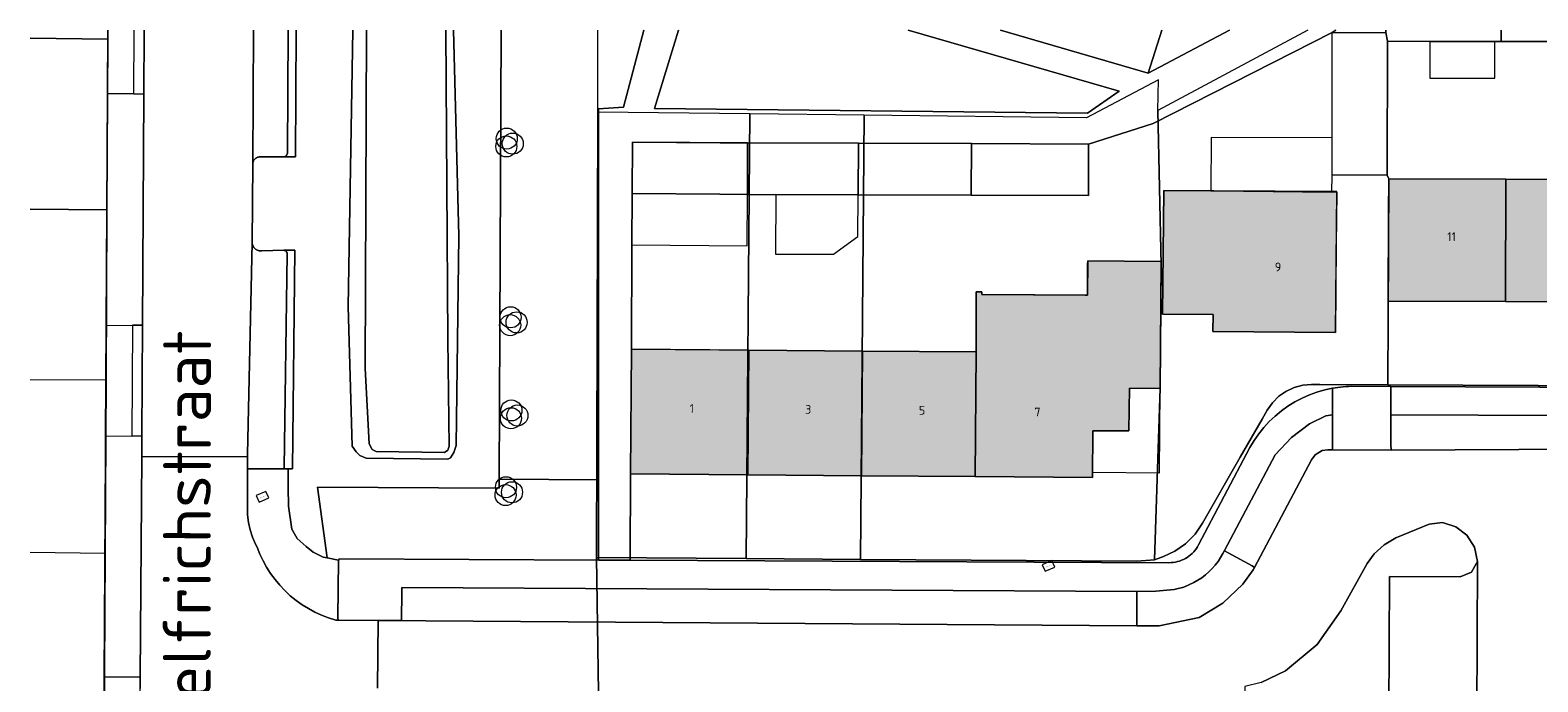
# Model space of a CAD drawing. Header units: millimetres. Extents: x -187868 to 301860, y -188076 to 283730.
# Tile 11 of 17: x -95607 to -9655, y 134784 to 171908. Entities that reach past the tile are written whole.
import ezdxf

# ---------------------------------------------------------------- set-up
doc = ezdxf.new("R2010")
doc.units = ezdxf.units.MM
doc.linetypes.add('IMPORT-HIDDEN2', pattern=[0])
for name, color, linetype, lineweight in [('ADRES_HUISNUMMER', 7, 'Continuous', 13), ('ADRES_STRAATNAAM', 7, 'Continuous', 13), ('BEGROEIDTERREINDEEL', 7, 'IMPORT-HIDDEN2', 13), ('GEBOUWINSTALLATIE', 7, 'Continuous', 13), ('ONBEGROEIDTERREINDEEL', 7, 'IMPORT-HIDDEN2', 13), ('ONDERSTEUNENDWATERDEEL', 7, 'Continuous', 13), ('PERCEEL', 7, 'Continuous', 13), ('VEGETATIEOBJECT', 7, 'Continuous', 13), ('WATERDEEL', 7, 'Continuous', 13)]:
    doc.layers.add(name, color=color, linetype=linetype, lineweight=lineweight)
for name, color, linetype, lineweight, true_color in [('BORD', 9, 'Continuous', 13, 0x808080), ('kaart_84590_405118_500_dwg', 7, 'Continuous', 13, 0xc0c0c0), ('PAND', 7, 'Continuous', 13, 0xc0c0c0), ('WEGDEEL', 9, 'Continuous', 13, 0x808080)]:
    doc.layers.add(name, color=color, linetype=linetype, lineweight=lineweight, true_color=true_color)
doc.styles.add('ISOCPEUR', font='isocpeur.ttf', dxfattribs={"height": 35})
doc.styles.add('ISOCPEUR_3', font='isocpeur.ttf', dxfattribs={"height": 2730.983338})
doc.styles.add('ISOCPEUR_6', font='isocpeur.ttf', dxfattribs={"height": 500})

# ---------------------------------------------------------------- blocks, each defined once
blk = doc.blocks.new('kaart_84590_405118_500_dwg_straatnaambord-2298156-10 situatie _plotview_')
at = {"layer": 'BORD', "flags": 128}
blk.add_lwpolyline([(-300, -200), (300, -200), (300, 200), (-300, 200)], close=True, dxfattribs=at)
blk = doc.blocks.new('kaart_84590_405118_500_dwg_VEGETATIEOBJECT-2298152-10 situatie _plotview_')
at = {"layer": 'VEGETATIEOBJECT'}
for centre in [(-200, -200), (0, 200), (200, -200)]:
    blk.add_circle(centre, 600, dxfattribs=at)
blk = doc.blocks.new('kaart_84590_405118_500_dwg_straatnaambord-V17-10 situatie _plotview_')
at = {"layer": 'BORD', "flags": 128}
blk.add_lwpolyline([(-300, -200), (300, -200), (300, 200), (-300, 200)], close=True, dxfattribs=at)
at = {"layer": 'BORD', "insert": (0, 12), "char_height": 35, "width": 405.76, "attachment_point": 2, "line_spacing_factor": 1.149209, "style": 'ISOCPEUR'}
blk.add_mtext('Straatnaambord', dxfattribs=at)
blk = doc.blocks.new('kaart_84590_405118_500_dwg_verkeersbord-V16-10 situatie _plotview_')
at = {"layer": 'BORD', "flags": 128}
blk.add_lwpolyline([(-300, -200), (300, -200), (300, 200), (-300, 200)], close=True, dxfattribs=at)
at = {"layer": 'BORD', "insert": (0, 12), "char_height": 35, "width": 347.2, "attachment_point": 2, "line_spacing_factor": 1.149209, "style": 'ISOCPEUR'}
blk.add_mtext('Verkeersbord', dxfattribs=at)
blk = doc.blocks.new('kaart_84590_405118_500_dwg-1799703-10 situatie _plotview_')
at = {"layer": 'PAND'}
h = blk.add_hatch(color=256, dxfattribs=at)
h.paths.add_polyline_path([(-57205, 145537), (-56123, 147978), (-54240, 147143), (-53250, 149376), (-51640, 148662), (-48715, 155271), (-52545, 156970), (-53340, 155178), (-58848, 157621), (-58791, 157749), (-59075, 157873), (-60440, 154737), (-78408, 162703), (-81286, 156211), (-63317, 148246)])
h.paths.add_polyline_path([(-41207, 147605), (-37946, 154942), (-44356, 157758), (-46969, 158919), (-49837, 152490), (-47205, 151325), (-47597, 150444)])
h.paths.add_polyline_path([(-13616, 137482), (-10820, 143860), (-34941, 154428), (-37735, 148056), (-19737, 140166)])
at = {"layer": 'BEGROEIDTERREINDEEL', "linetype": 'Continuous'}
for p, q in [((-68723, 178311), (-71754, 174754)), ((-43437, 167346), (-45129, 165403)), ((-45129, 165403), (-39903, 165813))]:
    blk.add_line(p, q, dxfattribs=at)
at = {"layer": 'BEGROEIDTERREINDEEL', "linetype": 'Continuous', "flags": 128}
for points in [[(-88723, 186983), (-91622, 180376), (-92178, 180623), (-93451, 181162), (-93476, 181175), (-93502, 181186), (-93529, 181195), (-93556, 181202), (-93584, 181207), (-93612, 181211), (-93640, 181212), (-93669, 181211), (-93697, 181209), (-93725, 181204), (-93752, 181198), (-93779, 181190), (-93805, 181180), (-93831, 181168), (-93856, 181154), (-93879, 181139), (-93902, 181122), (-93923, 181103), (-93943, 181083), (-93962, 181062), (-93979, 181039), (-93994, 181016), (-94008, 180991), (-95836, 176868), (-95845, 176839), (-95853, 176810), (-95859, 176781), (-95863, 176751), (-95866, 176721), (-95866, 176690), (-95865, 176660), (-95861, 176630), (-95856, 176600), (-95850, 176571), (-95841, 176542), (-95830, 176512), (-95817, 176482), (-95802, 176454), (-95785, 176426), (-95766, 176400), (-95746, 176375), (-95724, 176351), (-95701, 176329), (-95676, 176308), (-95650, 176289), (-95623, 176272), (-95595, 176256), (-95566, 176243), (-95536, 176231), (-95505, 176221), (-94346, 175751), (-93764, 175518), (-98844, 164144), (-99082, 164240), (-99489, 163280), (-99909, 162287), (-100252, 161004), (-100181, 160393), (-99893, 159776), (-99656, 159301), (-99254, 158829), (-99050, 158687), (-97958, 162608), (-88479, 158446), (-88278, 158904), (-77997, 182332)], [(-80492, 183414), (-84869, 172544), (-89759, 161640), (-90049, 161327), (-90334, 161125), (-90505, 161128), (-94754, 163030), (-95026, 163302), (-95137, 163579), (-95222, 163969), (-92252, 171358), (-85751, 185695)], [(-77997, 182332), (-88278, 158904), (-83085, 156625), (-74693, 176007), (-73338, 175525), (-70524, 179091)], [(-71754, 174754), (-49209, 164697), (-47060, 165127), (-56698, 173096)]]:
    blk.add_lwpolyline(points, dxfattribs=at)
for points in [[(-88278, 158904), (-88479, 158446), (-97958, 162608), (-99050, 158687), (-98517, 158317), (-98429, 158369), (-84900, 152426), (-84873, 152495), (-83085, 156625)], [(-57461, 138582), (-57612, 138237), (-58173, 136973), (-58245, 136787), (-57080, 136282), (-54800, 135813), (-53233, 136013), (-51764, 136551), (-50896, 137067), (-50769, 137169), (-50858, 137300), (-51809, 138526), (-51956, 138715), (-51963, 138724), (-52110, 138607), (-52321, 138450), (-52541, 138306), (-52770, 138178), (-53008, 138065), (-53252, 137967), (-53502, 137886), (-53757, 137822), (-54016, 137774), (-54277, 137744), (-54903, 137741), (-55471, 137824), (-56466, 138170)], [(-53971, 131158), (-54556, 129836), (-47024, 126529), (-43915, 133634), (-40214, 132012), (-39520, 131991), (-39210, 132225), (-38965, 132410), (-38805, 133241), (-38932, 134028), (-39325, 134714), (-39911, 135244), (-40654, 135459), (-42694, 135509), (-43475, 135407), (-44199, 135151), (-44791, 134807), (-47240, 132930), (-49231, 131712), (-51483, 131056), (-53033, 130995)]]:
    blk.add_lwpolyline(points, close=True, dxfattribs=at)
at = {"layer": 'GEBOUWINSTALLATIE', "flags": 128}
for points in [[(-70018, 165471), (-68836, 168164), (-70277, 168794), (-74847, 170824), (-76024, 168140)], [(-67355, 167516), (-68716, 164406), (-65694, 163083), (-64010, 163459), (-63047, 165631)], [(-38208, 155027), (-37822, 155913), (-36974, 157859), (-43301, 160615), (-44514, 157828), (-44356, 157758), (-44349, 157755)], [(-29668, 160681), (-30503, 158764), (-27109, 157285), (-26273, 159202), (-26471, 159288)], [(-53591, 144262), (-51640, 148662), (-53250, 149376), (-54240, 147143), (-56123, 147978), (-57084, 145811)]]:
    blk.add_lwpolyline(points, close=True, dxfattribs=at)
at = {"layer": 'ONBEGROEIDTERREINDEEL', "linetype": 'Continuous', "flags": 128}
for points in [[(-126840, 137180), (-123101, 135522), (-122691, 136453), (-122636, 136577), (-121314, 139582), (-121077, 140121), (-120649, 141091), (-118403, 146193), (-115599, 152561), (-115385, 153048), (-113417, 157518), (-108343, 169043), (-107893, 170064), (-105345, 175851), (-100022, 187940), (-98564, 191251)], [(-25675, 142769), (-31613, 145372), (-37735, 148056), (-35727, 152634), (-34941, 154428), (-28819, 151746), (-22880, 149144)], [(-20131, 156527), (-25945, 159059), (-26471, 159288), (-29668, 160681), (-31891, 161649), (-34937, 154657), (-37822, 155913), (-34576, 163365), (-46010, 162659), (-49850, 163058), (-51025, 160372), (-57147, 163050), (-63047, 165631), (-68836, 168164), (-70277, 168794), (-74847, 170824), (-76024, 168140), (-78408, 162703), (-73847, 160682), (-72296, 159994), (-66368, 157366), (-60440, 154737), (-59075, 157873), (-58791, 157749), (-58848, 157621), (-53456, 155230), (-53340, 155178), (-52629, 156781), (-52545, 156970), (-48715, 155271), (-48798, 155083), (-49617, 153234), (-51640, 148662), (-53250, 149376), (-54240, 147143), (-56123, 147978), (-57205, 145537), (-63317, 148246), (-69245, 150874), (-75174, 153502), (-81286, 156211), (-83235, 151775), (-83264, 151707), (-55135, 139352), (-55022, 139307), (-54906, 139268), (-54788, 139238), (-54668, 139215), (-54547, 139200), (-54425, 139192), (-54304, 139193), (-54182, 139201), (-54061, 139217), (-53941, 139241), (-53823, 139272), (-53708, 139311), (-53595, 139357), (-53485, 139410), (-53379, 139471), (-53277, 139538), (-53180, 139611), (-48288, 143544), (-47913, 143811), (-47520, 144052), (-47112, 144266), (-46690, 144451), (-46257, 144608), (-45814, 144735), (-45364, 144832), (-44908, 144898), (-44448, 144932), (-43988, 144936), (-43528, 144908), (-43071, 144850), (-42619, 144760), (-42470, 144723), (-42321, 144683), (-42173, 144640), (-42027, 144593), (-41881, 144543), (-41737, 144490), (-41594, 144433), (-39538, 143531), (-16188, 133286)], [(-51872, 171003), (-45129, 165403), (-43437, 167346)], [(-34335, 163399), (-34576, 163365), (-31779, 162146), (-31726, 162268)]]:
    blk.add_lwpolyline(points, dxfattribs=at)
blk.add_lwpolyline([(-37959, 154916), (-39177, 152174), (-41207, 147605), (-47597, 150444), (-47205, 151325), (-49837, 152490), (-46969, 158919), (-44356, 157758), (-44349, 157755)], close=True, dxfattribs=at)
at = {"layer": 'ONDERSTEUNENDWATERDEEL', "flags": 128}
for points in [[(-85751, 185695), (-92252, 171358), (-95222, 163969), (-95137, 163579), (-95026, 163302), (-94754, 163030), (-90505, 161128), (-90334, 161125), (-90049, 161327), (-89759, 161640), (-84869, 172544), (-80492, 183414)], [(-80884, 183584), (-87793, 167375), (-90136, 161770), (-90310, 161582), (-90520, 161544), (-94073, 163150), (-94251, 163334), (-94275, 163706), (-92758, 167749), (-85040, 185386)]]:
    blk.add_lwpolyline(points, dxfattribs=at)
at = {"layer": 'PAND'}
for p, q in [((-31726, 162268), (-31779, 162146)), ((-25688, 159649), (-25945, 159059))]:
    blk.add_line(p, q, dxfattribs=at)
at = {"layer": 'PAND', "flags": 128}
for points in [[(-70277, 168794), (-68836, 168164), (-67658, 170849), (-73656, 173504), (-74847, 170824)], [(-68836, 168164), (-63047, 165631), (-61869, 168316), (-67658, 170849)], [(-63047, 165631), (-57147, 163050), (-55969, 165735), (-61869, 168316)], [(-57147, 163050), (-51025, 160372), (-49850, 163058), (-55969, 165735)], [(-81286, 156211), (-75174, 153502), (-72296, 159994), (-78408, 162703)], [(-66368, 157366), (-72296, 159994), (-75174, 153502), (-69245, 150874)], [(-37946, 154942), (-44356, 157758), (-46969, 158919), (-49837, 152490), (-47205, 151325), (-47597, 150444), (-41207, 147605)], [(-63317, 148246), (-60440, 154737), (-66368, 157366), (-69245, 150874)], [(-59075, 157873), (-60440, 154737), (-63317, 148246), (-57205, 145537), (-56123, 147978), (-54240, 147143), (-53250, 149376), (-51640, 148662), (-48715, 155271), (-52545, 156970), (-53340, 155178), (-58848, 157621), (-58791, 157749)], [(-35727, 152634), (-37735, 148056), (-31613, 145372), (-28819, 151746), (-34941, 154428)], [(-31613, 145372), (-25675, 142769), (-22880, 149144), (-28819, 151746)]]:
    blk.add_lwpolyline(points, close=True, dxfattribs=at)
for points in [[(-31779, 162146), (-31891, 161649), (-34937, 154657), (-37822, 155913), (-34576, 163365), (-31779, 162146), (-31891, 161649), (-29668, 160681), (-26471, 159288), (-25945, 159059), (-25688, 159649)], [(-25945, 159059), (-20131, 156527), (-19870, 157126)]]:
    blk.add_lwpolyline(points, dxfattribs=at)
at = {"layer": 'PERCEEL'}
for p, q in [((-102808, 192600), (-98770, 190774)), ((-98770, 190774), (-98561, 191249)), ((-74792, 175844), (-72937, 180138)), ((-35805, 164036), (-45467, 163241))]:
    blk.add_line(p, q, dxfattribs=at)
at = {"layer": 'PERCEEL', "flags": 128}
for points in [[(-106687, 183654), (-102685, 181879), (-98770, 190774), (-102808, 192600)], [(-98561, 191249), (-98770, 190774), (-102685, 181879), (-106583, 173021), (-110570, 163961), (-114606, 154792)], [(-88911, 143114), (-84959, 152603), (-74792, 175844)], [(-110543, 174762), (-106583, 173021), (-102685, 181879), (-106687, 183654)], [(-45467, 163241), (-44734, 164834), (-49358, 164480), (-60932, 169651), (-66886, 172311), (-74792, 175844), (-72937, 180138)], [(-110543, 174762), (-106583, 173021), (-110570, 163961), (-114470, 165706)], [(-118454, 156518), (-114606, 154792), (-110570, 163961), (-114470, 165706)], [(-35805, 164036), (-45467, 163241), (-48797, 155082), (-51637, 148664), (-55833, 139833), (-55441, 139800), (-55287, 139794), (-54574, 139815), (-53844, 139963), (-53121, 140252), (-52486, 140653), (-49013, 143242), (-47008, 144732), (-46535, 145097), (-46097, 145367), (-45615, 145556), (-45132, 145654), (-44622, 145668), (-44118, 145592), (-43638, 145431), (-43213, 145247), (-39651, 143691), (-34941, 154428), (-34937, 154657), (-31891, 161649), (-31779, 162146), (-31726, 162268)], [(-31726, 162268), (-31779, 162146), (-31891, 161649), (-34937, 154657), (-34941, 154428), (-39651, 143691), (-12207, 131634), (-7760, 129677)], [(-12207, 131634), (-39651, 143691), (-43213, 145247), (-43638, 145431), (-44118, 145592), (-44622, 145668), (-45132, 145654), (-45615, 145556), (-46097, 145367), (-46535, 145097), (-47008, 144732), (-49013, 143242), (-52486, 140653), (-53121, 140252), (-53844, 139963), (-54574, 139815), (-55287, 139794), (-55441, 139800), (-55833, 139833), (-56777, 140154), (-71188, 146519), (-77152, 149154), (-84959, 152603), (-88911, 143114)]]:
    blk.add_lwpolyline(points, dxfattribs=at)
for points in [[(-84959, 152603), (-77152, 149154), (-66886, 172311), (-74792, 175844)], [(-66886, 172311), (-77152, 149154), (-71188, 146519), (-60932, 169651)], [(-56777, 140154), (-55833, 139833), (-51637, 148664), (-48797, 155082), (-45467, 163241), (-44734, 164834), (-49358, 164480), (-60932, 169651), (-71188, 146519)]]:
    blk.add_lwpolyline(points, close=True, dxfattribs=at)
at = {"layer": 'WATERDEEL', "flags": 128}
blk.add_lwpolyline([(-85040, 185386), (-92758, 167749), (-94275, 163706), (-94251, 163334), (-94073, 163150), (-90520, 161544), (-90310, 161582), (-90136, 161770), (-87793, 167375), (-80884, 183584)], dxfattribs=at)
at = {"layer": 'WEGDEEL'}
for p, q in [((-97207, 190662), (-98663, 187337)), ((-56698, 173096), (-47060, 165127))]:
    blk.add_line(p, q, dxfattribs=at)
at = {"layer": 'WEGDEEL', "flags": 128}
for points in [[(-98663, 187337), (-100022, 187940), (-98564, 191251)], [(-96670, 190429), (-98139, 187089), (-103440, 175050), (-105987, 169275), (-106392, 168342), (-106451, 168208), (-106426, 168196), (-100928, 165775), (-100866, 165915), (-95836, 176868), (-94008, 180991), (-90950, 187949)], [(-97207, 190662), (-98663, 187337), (-98139, 187089), (-96670, 190429)], [(-90950, 187949), (-94008, 180991), (-93994, 181016), (-93979, 181039), (-93962, 181062), (-93943, 181083), (-93923, 181103), (-93902, 181122), (-93879, 181139), (-93856, 181154), (-93831, 181168), (-93805, 181180), (-93779, 181190), (-93752, 181198), (-93725, 181204), (-93697, 181209), (-93669, 181211), (-93640, 181212), (-93612, 181211), (-93584, 181207), (-93556, 181202), (-93529, 181195), (-93502, 181186), (-93476, 181175), (-93451, 181162), (-92178, 180623), (-92062, 180640), (-91945, 180752), (-89127, 187158)], [(-89127, 187158), (-91945, 180752), (-92062, 180640), (-92178, 180623)], [(-92178, 180623), (-91622, 180376), (-88723, 186983)], [(-70524, 179091), (-73338, 175525), (-74693, 176007), (-83085, 156625), (-84873, 152495), (-84900, 152426), (-83264, 151707), (-83235, 151775), (-81286, 156211), (-78408, 162703), (-76024, 168140), (-74847, 170824), (-73656, 173504), (-69087, 171474), (-67658, 170849), (-61869, 168316), (-55969, 165735), (-49850, 163058), (-46010, 162659), (-34576, 163365), (-34335, 163399)], [(-47060, 165127), (-49209, 164697), (-71754, 174754), (-68723, 178311)], [(-39903, 165813), (-45129, 165403), (-51872, 171003)], [(-99368, 150741), (-97808, 154270), (-99885, 155188), (-100021, 155248), (-100341, 155525), (-100643, 155821), (-100925, 156137), (-101187, 156469), (-101427, 156817), (-101645, 157180), (-101839, 157556), (-102009, 157944), (-102154, 158341), (-102273, 158747), (-102367, 159159), (-102434, 159577), (-102475, 159998), (-102489, 160421), (-102476, 160844), (-102491, 161042), (-102486, 161475), (-102442, 161906), (-102360, 162331), (-102240, 162747), (-102083, 163151), (-101615, 164213), (-101197, 165162), (-100928, 165775), (-106426, 168196), (-106451, 168208), (-111534, 156711), (-111796, 156120)], [(-17576, 130189), (-40942, 140193), (-44019, 141539), (-44272, 141650), (-44586, 141736), (-45053, 141669), (-45350, 141498), (-50769, 137169), (-50896, 137067), (-51764, 136551), (-53233, 136013), (-54800, 135813), (-57080, 136282), (-58245, 136787), (-95321, 153171), (-96586, 153730), (-97808, 154270), (-99368, 150741)], [(-53033, 130995), (-51483, 131056), (-49231, 131712), (-47240, 132930), (-44791, 134807), (-44199, 135151), (-43475, 135407), (-42694, 135509), (-40654, 135459), (-39911, 135244), (-39325, 134714), (-38932, 134028), (-38805, 133241), (-38965, 132410), (-42443, 124487)]]:
    blk.add_lwpolyline(points, dxfattribs=at)
for points in [[(-105345, 175851), (-103969, 175281), (-103440, 175050), (-98139, 187089), (-98663, 187337), (-100022, 187940)], [(-100928, 165775), (-101197, 165162), (-100752, 164967), (-99294, 164326), (-99261, 164398), (-94264, 175474), (-94258, 175487), (-94252, 175500), (-94248, 175514), (-94244, 175528), (-94242, 175542), (-94240, 175556), (-94240, 175570), (-94240, 175585), (-94242, 175599), (-94244, 175613), (-94247, 175627), (-94252, 175641), (-94257, 175654), (-94262, 175665), (-94268, 175676), (-94274, 175686), (-94281, 175696), (-94289, 175706), (-94297, 175715), (-94306, 175723), (-94315, 175731), (-94325, 175738), (-94335, 175745), (-94346, 175751), (-95505, 176221), (-95536, 176231), (-95566, 176243), (-95595, 176256), (-95623, 176272), (-95650, 176289), (-95676, 176308), (-95701, 176329), (-95724, 176351), (-95746, 176375), (-95766, 176400), (-95785, 176426), (-95802, 176454), (-95817, 176482), (-95830, 176512), (-95841, 176542), (-95850, 176571), (-95856, 176600), (-95861, 176630), (-95865, 176660), (-95866, 176690), (-95866, 176721), (-95863, 176751), (-95859, 176781), (-95853, 176810), (-95845, 176839), (-95836, 176868), (-100866, 165915)], [(-106512, 169484), (-107893, 170064), (-105345, 175851), (-103969, 175281), (-106512, 169484), (-105987, 169275), (-103440, 175050), (-103969, 175281)], [(-99082, 164240), (-98844, 164144), (-93764, 175518), (-94346, 175751), (-94335, 175745), (-94325, 175738), (-94315, 175731), (-94306, 175723), (-94297, 175715), (-94289, 175706), (-94281, 175696), (-94274, 175686), (-94268, 175676), (-94262, 175665), (-94257, 175654), (-94252, 175641), (-94247, 175627), (-94244, 175613), (-94242, 175599), (-94240, 175585), (-94240, 175570), (-94240, 175556), (-94242, 175542), (-94244, 175528), (-94248, 175514), (-94252, 175500), (-94258, 175487), (-94264, 175474), (-99261, 164398), (-99294, 164326)], [(-105987, 169275), (-106512, 169484), (-107893, 170064), (-108343, 169043), (-113417, 157518), (-111534, 156711), (-106451, 168208), (-106392, 168342)], [(-98517, 158317), (-99050, 158687), (-99254, 158829), (-99656, 159301), (-99893, 159776), (-100181, 160393), (-100252, 161004), (-99909, 162287), (-99489, 163280), (-99082, 164240), (-99294, 164326), (-100752, 164967), (-101197, 165162), (-101615, 164213), (-102083, 163151), (-102240, 162747), (-102360, 162331), (-102442, 161906), (-102486, 161475), (-102491, 161042), (-102476, 160844), (-102489, 160421), (-102475, 159998), (-102434, 159577), (-102367, 159159), (-102273, 158747), (-102154, 158341), (-102009, 157944), (-101839, 157556), (-101645, 157180), (-101427, 156817), (-101187, 156469), (-100925, 156137), (-100643, 155821), (-100341, 155525), (-100021, 155248), (-99885, 155188), (-99854, 155316)], [(-84900, 152426), (-98429, 158369), (-98517, 158317), (-99854, 155316), (-99885, 155188), (-97808, 154270), (-96586, 153730), (-96549, 153818), (-95961, 155154), (-95827, 155459), (-57461, 138582), (-56466, 138170), (-55471, 137824), (-54903, 137741), (-54277, 137744), (-54016, 137774), (-53757, 137822), (-53502, 137886), (-53252, 137967), (-53008, 138065), (-52770, 138178), (-52541, 138306), (-52321, 138450), (-52110, 138607), (-51963, 138724), (-47137, 142576), (-45880, 143119), (-44626, 143427), (-43603, 143479), (-43225, 143363), (-42661, 144666), (-42619, 144760), (-43071, 144850), (-43528, 144908), (-43988, 144936), (-44448, 144932), (-44908, 144898), (-45364, 144832), (-45814, 144735), (-46257, 144608), (-46690, 144451), (-47112, 144266), (-47520, 144052), (-47913, 143811), (-48288, 143544), (-53180, 139611), (-53277, 139538), (-53379, 139471), (-53485, 139410), (-53595, 139357), (-53708, 139311), (-53823, 139272), (-53941, 139241), (-54061, 139217), (-54182, 139201), (-54304, 139193), (-54425, 139192), (-54547, 139200), (-54668, 139215), (-54788, 139238), (-54906, 139268), (-55022, 139307), (-55135, 139352), (-83264, 151707)], [(-113729, 151747), (-111796, 156120), (-111534, 156711), (-113417, 157518), (-115385, 153048), (-115599, 152561)], [(-58245, 136787), (-58173, 136973), (-57612, 138237), (-57461, 138582), (-95827, 155459), (-95961, 155154), (-96549, 153818), (-96586, 153730), (-95321, 153171)], [(-39538, 143531), (-41594, 144433), (-41737, 144490), (-41881, 144543), (-42027, 144593), (-42173, 144640), (-42321, 144683), (-42470, 144723), (-42619, 144760), (-42661, 144666), (-43225, 143363), (-43408, 142940), (-43936, 141721), (-44019, 141539), (-40942, 140193), (-40904, 140395), (-40337, 141701), (-40182, 142059), (-39582, 143444)], [(-50769, 137169), (-45350, 141498), (-45053, 141669), (-44586, 141736), (-44272, 141650), (-44019, 141539), (-43936, 141721), (-43408, 142940), (-43225, 143363), (-43603, 143479), (-44626, 143427), (-45880, 143119), (-47137, 142576), (-51963, 138724), (-51956, 138715), (-51809, 138526), (-50858, 137300)], [(-15570, 133015), (-16188, 133286), (-39538, 143531), (-39582, 143444), (-40182, 142059), (-17415, 132069), (-16860, 131825), (-16203, 131537)], [(-40182, 142059), (-40337, 141701), (-40904, 140395), (-40942, 140193), (-17576, 130189), (-16903, 129901), (-16203, 131537), (-16860, 131825), (-17415, 132069)], [(-42993, 124726), (-43600, 123323), (-43054, 123107), (-42443, 124487), (-42993, 124726), (-42443, 124487), (-38965, 132410), (-39210, 132225), (-39520, 131991), (-40214, 132012), (-43915, 133634), (-47024, 126529), (-45183, 125694)]]:
    blk.add_lwpolyline(points, close=True, dxfattribs=at)
for name, p in [('kaart_84590_405118_500_dwg_VEGETATIEOBJECT-2298152-10 situatie _plotview_', (-80158, 176337)), ('kaart_84590_405118_500_dwg_VEGETATIEOBJECT-2298152-10 situatie _plotview_', (-84008, 166909)), ('kaart_84590_405118_500_dwg_straatnaambord-2298156-10 situatie _plotview_', (-101054, 163356)), ('kaart_84590_405118_500_dwg_straatnaambord-V17-10 situatie _plotview_', (-101054, 163356)), ('kaart_84590_405118_500_dwg_VEGETATIEOBJECT-2298152-10 situatie _plotview_', (-86077, 162024)), ('kaart_84590_405118_500_dwg_VEGETATIEOBJECT-2298152-10 situatie _plotview_', (-88101, 158131)), ('kaart_84590_405118_500_dwg_verkeersbord-V16-10 situatie _plotview_', (-61506, 141915))]:
    blk.add_blockref(name, p)
at = {"layer": 'ADRES_HUISNUMMER', "char_height": 500, "attachment_point": 1, "line_spacing_factor": 1.149209, "style": 'ISOCPEUR_6'}
for s, insert, width, rotation in [('1', (-76607, 158516), 298.79, 336.1), ('3', (-70587, 155848), 418.31, 336.1), ('5', (-64659, 153219), 418.31, 336.1), ('9', (-42797, 152637), 418.31, 336), ('7', (-58660, 150505), 418.31, 336.1), ('11', (-33094, 150315), 597.59, 336.3)]:
    blk.add_mtext(s, dxfattribs=dict(at, insert=insert, width=width, rotation=rotation))
at = {"layer": 'ADRES_STRAATNAAM', "insert": (-107143, 163568), "char_height": 2730.98, "width": 28070.11, "attachment_point": 2, "rotation": 66.5, "line_spacing_factor": 1.149209, "style": 'ISOCPEUR_3'}
blk.add_mtext('Helfrichstraat', dxfattribs=at)

msp = doc.modelspace()

# ---------------------------------------------------------------- block references
at = {"layer": 'kaart_84590_405118_500_dwg', "color": 8, "true_color": 0x808080, "rotation": 23.44317488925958}
msp.add_blockref('kaart_84590_405118_500_dwg-1799703-10 situatie _plotview_', (75339, 35657), dxfattribs=at)

doc.saveas('drawing.dxf')
